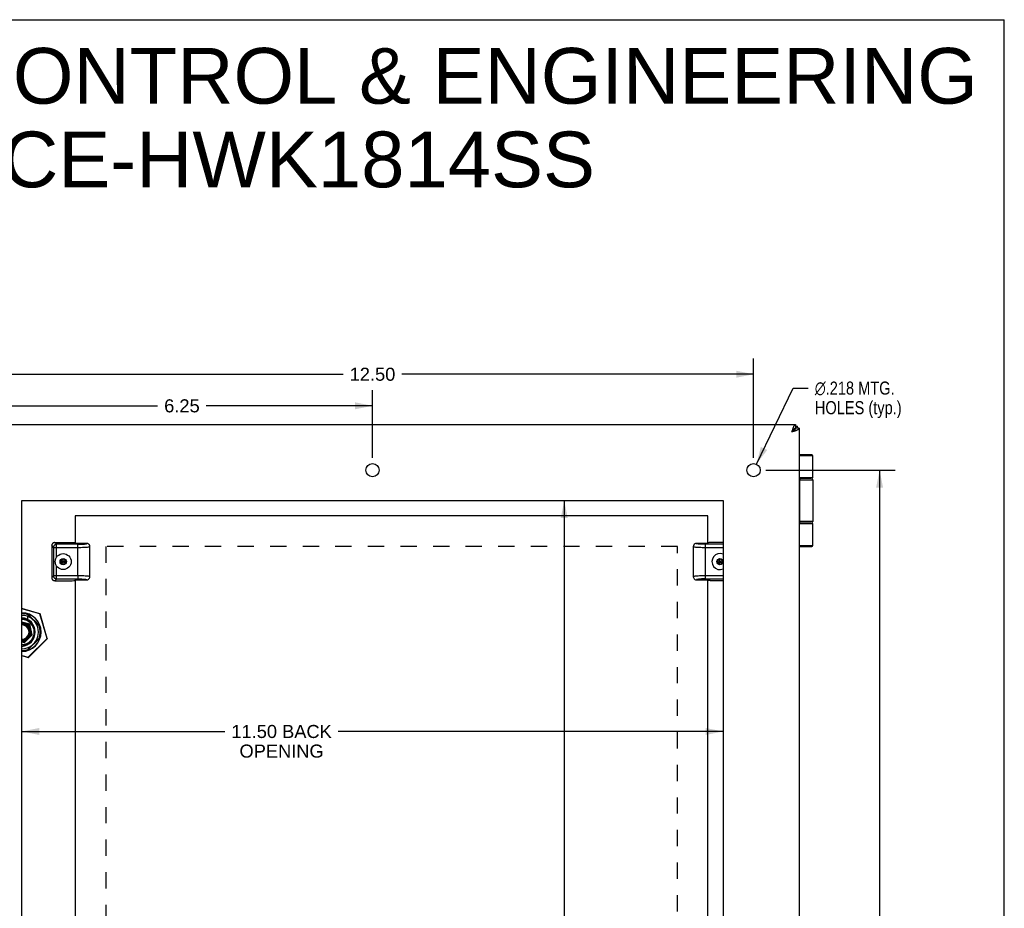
# Model space of a CAD drawing. Header units: inches. Extents: x 0 to 48.6, y 0 to 31.4.
# Tile 15 of 15: x 32.4 to 48.6, y 16.9 to 31.4. Entities that reach past the tile are written whole.
import ezdxf

# ---------------------------------------------------------------- set-up
doc = ezdxf.new("R2010")
doc.units = ezdxf.units.IN
doc.header["$LTSCALE"] = 2.671429
doc.header["$MEASUREMENT"] = 0
doc.linetypes.add('HIDDEN', pattern=[0.2, 0.1, -0.1])
doc.layers.get('0').update_dxf_attribs({"linetype": 'CONTINUOUS'})
for name, color, linetype in [('02___PRT_ALL_AXES', 7, 'CONTINUOUS'), ('DEFAULT_2', 8, 'HIDDEN'), ('DIMENSIONS', 7, 'CONTINUOUS')]:
    doc.layers.add(name, color=color, linetype=linetype)
doc.styles.get("Standard").update_dxf_attribs({"font": 'arial.ttf'})
doc.styles.add('TEXTSTYLE_1', font='gdt', dxfattribs={"width": 0.8})
doc.dimstyles.new('DIMSTYLE_1', dxfattribs={"dimtxt": 0.214286, "dimasz": 0.285714, "dimexe": 0.09, "dimexo": 0.07, "dimgap": 0.0375, "dimtad": 0, "dimtih": 1, "dimtoh": 1, "dimzin": 4, "dimdsep": 46, "dimtxsty": 'Standard', "dimblk": '_FILLED', "dimblk1": '_FILLED', "dimblk2": '_FILLED', "dimcen": 0.09, "dimazin": 1, "dimtfac": 1, "dimtofl": 0, "dimtmove": 0, "dimatfit": 3, "dimldrblk": '_FILLED', "dimfxl": 1, "dimtolj": 1, "dimtzin": 4, "dimarcsym": 0})
doc.dimstyles.new('DIMSTYLE_2', dxfattribs={"dimtxt": 0.214286, "dimasz": 0.285714, "dimexe": 0.09, "dimexo": 0.07, "dimgap": 0.09, "dimtad": 0, "dimtih": 1, "dimtoh": 1, "dimdec": 3, "dimzin": 4, "dimdsep": 46, "dimtxsty": 'Standard', "dimblk": '_FILLED', "dimblk1": '_FILLED', "dimblk2": '_FILLED', "dimcen": 0.09, "dimadec": 3, "dimazin": 1, "dimtfac": 1, "dimtofl": 0, "dimtmove": 0, "dimatfit": 1, "dimldrblk": '_FILLED', "dimfxl": 1, "dimtolj": 1, "dimtzin": 4, "dimarcsym": 0})

# ---------------------------------------------------------------- blocks, each defined once
blk = doc.blocks.new('_FILLED')
at = {"color": 0, "linetype": 'ByBlock'}
blk.add_solid([(0, 0), (-1, 0.2), (-1, -0.2)], dxfattribs=at)
blk = doc.blocks.new('*D1')
at = {"layer": 'DIMENSIONS', "color": 2, "linetype": 'Continuous'}
for p, q in [((31.96, 24.241), (31.96, 25.871)), ((44.46, 24.241), (44.46, 25.871)), ((31.96, 25.614), (37.728, 25.614)), ((44.46, 25.614), (38.691, 25.614))]:
    blk.add_line(p, q, dxfattribs=at)
at = {"layer": 'DIMENSIONS', "color": 2, "linetype": 'Continuous', "xscale": 0.2857142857, "yscale": 0.2857142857, "zscale": 0.2857142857, "rotation": 180}
blk.add_blockref('_FILLED', (31.96, 25.614), dxfattribs=at)
at = {"layer": 'DIMENSIONS', "color": 2, "linetype": 'Continuous', "xscale": 0.2857142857, "yscale": 0.2857142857, "zscale": 0.2857142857}
blk.add_blockref('_FILLED', (44.46, 25.614), dxfattribs=at)
at = {"layer": 'DIMENSIONS', "color": 2, "linetype": 'Continuous', "insert": (38.21, 25.721), "char_height": 0.2143, "width": 0.74881, "attachment_point": 2, "line_spacing_factor": 0.9}
blk.add_mtext('12.50', dxfattribs=at)
blk = doc.blocks.new('*D2')
at = {"layer": 'DIMENSIONS', "color": 2, "linetype": 'Continuous'}
for p, q in [((44.507, 24.139), (45.107, 25.387)), ((45.107, 25.387), (45.357, 25.387))]:
    blk.add_line(p, q, dxfattribs=at)
at = {"layer": 'DIMENSIONS', "color": 2, "linetype": 'Continuous', "xscale": 0.2857142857, "yscale": 0.2857142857, "zscale": 0.2857142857, "rotation": 244.3288928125}
blk.add_blockref('_FILLED', (44.507, 24.139), dxfattribs=at)
at = {"layer": 'DIMENSIONS', "color": 2, "linetype": 'Continuous', "insert": (45.464, 25.494), "char_height": 0.21429, "width": 1.77722, "attachment_point": 1, "line_spacing_factor": 0.9, "style": 'TEXTSTYLE_1'}
blk.add_mtext('{\\fgdt;n}\\fArial;.218 MTG.\\PHOLES (typ.)', dxfattribs=at)
blk = doc.blocks.new('*D3')
at = {"layer": 'DIMENSIONS', "color": 2, "linetype": 'Continuous'}
for p, q in [((44.66, 24.041), (46.783, 24.041)), ((46.526, 24.041), (46.526, 16.005)), ((46.526, 7.541), (46.526, 15.576)), ((44.769, 7.541), (46.783, 7.541))]:
    blk.add_line(p, q, dxfattribs=at)
at = {"layer": 'DIMENSIONS', "color": 2, "linetype": 'Continuous', "xscale": 0.2857142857, "yscale": 0.2857142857, "zscale": 0.2857142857}
for p, rotation in [((46.526, 24.041), 90), ((46.526, 7.541), 270)]:
    blk.add_blockref('_FILLED', p, dxfattribs=dict(at, rotation=rotation))
at = {"layer": 'DIMENSIONS', "color": 2, "linetype": 'Continuous', "insert": (46.526, 15.898), "char_height": 0.2143, "width": 0.74881, "attachment_point": 2, "line_spacing_factor": 0.9}
blk.add_mtext('16.50', dxfattribs=at)
blk = doc.blocks.new('*D5')
at = {"layer": 'DIMENSIONS', "color": 2, "linetype": 'Continuous'}
for p, q in [((31.21, 24.931), (31.21, 25.871)), ((31.96, 24.241), (31.96, 25.871)), ((31.21, 25.614), (30.526, 25.614)), ((31.96, 25.614), (32.531, 25.614))]:
    blk.add_line(p, q, dxfattribs=at)
at = {"layer": 'DIMENSIONS', "color": 2, "linetype": 'Continuous', "xscale": 0.2857142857, "yscale": 0.2857142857, "zscale": 0.2857142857}
blk.add_blockref('_FILLED', (31.21, 25.614), dxfattribs=at)
at = {"layer": 'DIMENSIONS', "color": 2, "linetype": 'Continuous', "xscale": 0.2857142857, "yscale": 0.2857142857, "zscale": 0.2857142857, "rotation": 180}
blk.add_blockref('_FILLED', (31.96, 25.614), dxfattribs=at)
at = {"layer": 'DIMENSIONS', "color": 2, "linetype": 'Continuous', "insert": (30.419, 25.721), "char_height": 0.2143, "width": 0.48194, "attachment_point": 3, "line_spacing_factor": 0.9}
blk.add_mtext('.75\\Ptyp.', dxfattribs=at)
blk = doc.blocks.new('*D10')
at = {"layer": 'DIMENSIONS', "color": 2, "linetype": 'Continuous'}
for p, q in [((31.96, 24.241), (31.96, 25.353)), ((38.21, 24.241), (38.21, 25.353)), ((31.96, 25.096), (34.686, 25.096)), ((38.21, 25.096), (35.483, 25.096))]:
    blk.add_line(p, q, dxfattribs=at)
at = {"layer": 'DIMENSIONS', "color": 2, "linetype": 'Continuous', "xscale": 0.2857142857, "yscale": 0.2857142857, "zscale": 0.2857142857, "rotation": 180}
blk.add_blockref('_FILLED', (31.96, 25.096), dxfattribs=at)
at = {"layer": 'DIMENSIONS', "color": 2, "linetype": 'Continuous', "xscale": 0.2857142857, "yscale": 0.2857142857, "zscale": 0.2857142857}
blk.add_blockref('_FILLED', (38.21, 25.096), dxfattribs=at)
at = {"layer": 'DIMENSIONS', "color": 2, "linetype": 'Continuous', "insert": (35.085, 25.203), "char_height": 0.2143, "width": 0.58232, "attachment_point": 2, "line_spacing_factor": 0.9}
blk.add_mtext('6.25', dxfattribs=at)
blk = doc.blocks.new('*D12')
at = {"layer": 'DIMENSIONS', "color": 2, "linetype": 'Continuous'}
for p, q in [((31.21, 19.755), (30.635, 19.755)), ((32.46, 19.755), (33.031, 19.755))]:
    blk.add_line(p, q, dxfattribs=at)
at = {"layer": 'DIMENSIONS', "color": 2, "linetype": 'Continuous', "xscale": 0.2857142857, "yscale": 0.2857142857, "zscale": 0.2857142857}
blk.add_blockref('_FILLED', (31.21, 19.755), dxfattribs=at)
at = {"layer": 'DIMENSIONS', "color": 2, "linetype": 'Continuous', "xscale": 0.2857142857, "yscale": 0.2857142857, "zscale": 0.2857142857, "rotation": 180}
blk.add_blockref('_FILLED', (32.46, 19.755), dxfattribs=at)
at = {"layer": 'DIMENSIONS', "color": 2, "linetype": 'Continuous', "insert": (30.527, 19.862), "char_height": 0.2143, "width": 0.58232, "attachment_point": 3, "line_spacing_factor": 0.9}
blk.add_mtext('1.25\\Ptyp.', dxfattribs=at)
blk = doc.blocks.new('*D13')
at = {"layer": 'DIMENSIONS', "color": 2, "linetype": 'Continuous'}
for p, q in [((32.46, 19.755), (35.789, 19.755)), ((43.96, 19.755), (37.649, 19.755))]:
    blk.add_line(p, q, dxfattribs=at)
at = {"layer": 'DIMENSIONS', "color": 2, "linetype": 'Continuous', "xscale": 0.2857142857, "yscale": 0.2857142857, "zscale": 0.2857142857, "rotation": 180}
blk.add_blockref('_FILLED', (32.46, 19.755), dxfattribs=at)
at = {"layer": 'DIMENSIONS', "color": 2, "linetype": 'Continuous', "xscale": 0.2857142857, "yscale": 0.2857142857, "zscale": 0.2857142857}
blk.add_blockref('_FILLED', (43.96, 19.755), dxfattribs=at)
at = {"layer": 'DIMENSIONS', "color": 2, "linetype": 'Continuous', "insert": (36.719, 19.862), "char_height": 0.2143, "width": 1.64498, "attachment_point": 2, "line_spacing_factor": 0.9}
blk.add_mtext('11.50 BACK\\POPENING', dxfattribs=at)
blk = doc.blocks.new('*D14')
at = {"layer": 'DIMENSIONS', "color": 2, "linetype": 'Continuous'}
for p, q in [((41.354, 23.541), (41.354, 16.005)), ((41.354, 8.041), (41.354, 14.933))]:
    blk.add_line(p, q, dxfattribs=at)
at = {"layer": 'DIMENSIONS', "color": 2, "linetype": 'Continuous', "xscale": 0.2857142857, "yscale": 0.2857142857, "zscale": 0.2857142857}
for p, rotation in [((41.354, 23.541), 90), ((41.354, 8.041), 270)]:
    blk.add_blockref('_FILLED', p, dxfattribs=dict(at, rotation=rotation))
at = {"layer": 'DIMENSIONS', "color": 2, "linetype": 'Continuous', "insert": (41.354, 15.898), "char_height": 0.2143, "width": 1.37812, "attachment_point": 2, "line_spacing_factor": 0.9}
blk.add_mtext('15.50\\PBACK\\POPENING', dxfattribs=at)

msp = doc.modelspace()

# ---------------------------------------------------------------- linework, layer by layer
at = {"color": 7, "linetype": 'Continuous'}
for p, q in [((0, 31.4286), (48.5714, 31.4286)), ((48.5714, 0), (48.5714, 31.4286)), ((45.1282, 24.7091), (45.0896, 24.6706)), ((45.1163, 24.7091), (45.1282, 24.7091)), ((45.1282, 24.7091), (45.1282, 24.6973)), ((45.1496, 24.7906), (45.1496, 24.7306)), ((45.2096, 24.7306), (45.1496, 24.7306)), ((45.1802, 24.7306), (45.1802, 24.7606)), ((45.417, 24.2906), (45.2096, 24.2906)), ((45.43, 24.2776), (45.2096, 24.2776)), ((45.43, 23.9156), (45.2096, 23.9156)), ((45.2096, 23.9106), (45.4, 23.9106)), ((45.226, 23.9106), (45.2256, 23.9106)), ((45.2096, 23.8806), (45.43, 23.8806)), ((45.2147, 23.2006), (45.2147, 23.8806)), ((45.2151, 23.8806), (45.2151, 23.2006)), ((45.43, 23.2006), (45.2096, 23.2006)), ((45.4, 23.1706), (45.2096, 23.1706)), ((45.2096, 23.1656), (45.43, 23.1656)), ((45.226, 23.1706), (45.2256, 23.1706)), ((32.9502, 22.8033), (32.9502, 22.2779)), ((32.979, 22.7745), (32.9502, 22.8033)), ((32.979, 22.7745), (32.979, 22.3067)), ((32.979, 22.7745), (33.3752, 22.7745)), ((33, 22.8531), (33.0288, 22.8243)), ((33, 22.8531), (33.2831, 22.8531)), ((33.0288, 22.6134), (33.0288, 22.8243)), ((33.3752, 22.8243), (33.0288, 22.8243)), ((33.3352, 22.8431), (33.3289, 22.8494)), ((33.524, 22.8391), (33.3392, 22.8391)), ((33.3752, 22.3067), (33.3752, 22.8243)), ((33.5752, 22.2936), (33.5752, 22.7876)), ((33.5752, 22.7875), (33.5752, 22.7876)), ((43.4702, 22.7876), (43.4702, 22.2936)), ((43.4702, 22.7876), (43.4702, 22.7876)), ((43.5204, 22.838), (43.5204, 22.838)), ((43.7062, 22.8391), (43.5215, 22.8391)), ((43.5607, 22.8284), (43.5587, 22.8286)), ((43.5629, 22.8282), (43.5607, 22.8284)), ((43.5652, 22.828), (43.5629, 22.8282)), ((43.5675, 22.8278), (43.5652, 22.828)), ((43.5698, 22.8276), (43.5675, 22.8278)), ((43.5722, 22.8275), (43.5698, 22.8276)), ((43.5747, 22.8273), (43.5722, 22.8275)), ((43.5771, 22.8271), (43.5747, 22.8273)), ((43.5809, 22.8268), (43.5771, 22.8271)), ((43.5838, 22.8267), (43.5809, 22.8268)), ((43.5865, 22.8265), (43.5838, 22.8267)), ((43.5898, 22.8263), (43.5865, 22.8265)), ((43.5935, 22.8261), (43.5898, 22.8263)), ((43.5981, 22.8259), (43.5935, 22.8261)), ((43.5983, 22.8259), (43.5982, 22.8259)), ((43.5983, 22.8259), (43.5983, 22.8259)), ((43.6117, 22.8253), (43.6084, 22.8254)), ((43.615, 22.8252), (43.6117, 22.8253)), ((43.6191, 22.825), (43.615, 22.8252)), ((43.6223, 22.825), (43.6191, 22.825)), ((43.6258, 22.8249), (43.6223, 22.825)), ((43.6297, 22.8248), (43.6258, 22.8249)), ((43.6339, 22.8247), (43.6297, 22.8248)), ((43.6386, 22.8246), (43.6339, 22.8247)), ((43.6422, 22.8245), (43.6386, 22.8246)), ((43.6457, 22.8244), (43.6422, 22.8245)), ((43.6492, 22.8244), (43.6457, 22.8244)), ((43.6525, 22.8244), (43.6492, 22.8244)), ((43.6573, 22.8243), (43.6525, 22.8244)), ((43.6619, 22.8243), (43.6573, 22.8243)), ((43.6662, 22.8243), (43.6619, 22.8243)), ((43.9596, 22.8243), (43.6662, 22.8243)), ((43.6702, 22.8082), (43.6702, 22.8243)), ((43.6702, 22.7745), (43.6702, 22.8082)), ((43.6702, 22.2569), (43.6702, 22.7745)), ((43.6702, 22.7745), (43.9596, 22.7745)), ((43.7165, 22.8494), (43.7102, 22.8431)), ((43.9596, 22.8531), (43.7624, 22.8531)), ((45.2096, 22.8036), (45.43, 22.8036)), ((45.2096, 22.7906), (45.417, 22.7906)), ((33.0288, 22.2569), (33.0288, 22.4677)), ((33.1377, 22.589), (33.0958, 22.5648)), ((33.0958, 22.5164), (33.1796, 22.5648)), ((33.0958, 22.5648), (33.0958, 22.5164)), ((33.0958, 22.5648), (33.1796, 22.5164)), ((33.0958, 22.5164), (33.1377, 22.4922)), ((33.1377, 22.5862), (33.0982, 22.5634)), ((33.0982, 22.5634), (33.0982, 22.5177)), ((33.0982, 22.5177), (33.1377, 22.4949)), ((33.1377, 22.4922), (33.1377, 22.589)), ((33.1796, 22.5648), (33.1377, 22.589)), ((33.1773, 22.5634), (33.1377, 22.5862)), ((33.1377, 22.4949), (33.1773, 22.5177)), ((33.1377, 22.4922), (33.1796, 22.5164)), ((33.1773, 22.5177), (33.1773, 22.5634)), ((33.1796, 22.5164), (33.1796, 22.5648)), ((43.9077, 22.589), (43.8658, 22.5648)), ((43.8658, 22.5164), (43.9496, 22.5648)), ((43.8658, 22.5648), (43.8658, 22.5164)), ((43.8658, 22.5648), (43.9496, 22.5164)), ((43.8658, 22.5164), (43.9077, 22.4922)), ((43.9077, 22.5862), (43.8682, 22.5634)), ((43.8682, 22.5634), (43.8682, 22.5177)), ((43.8682, 22.5177), (43.9077, 22.4949)), ((43.9077, 22.4922), (43.9077, 22.589)), ((43.9496, 22.5648), (43.9077, 22.589)), ((43.9473, 22.5634), (43.9077, 22.5862)), ((43.9077, 22.4949), (43.9473, 22.5177)), ((43.9077, 22.4922), (43.9496, 22.5164)), ((43.9473, 22.5177), (43.9473, 22.5634)), ((43.9496, 22.5164), (43.9496, 22.5648)), ((32.9502, 22.2779), (32.979, 22.3067)), ((33.3752, 22.3067), (32.979, 22.3067)), ((33.3752, 22.3067), (33.3752, 22.2729)), ((33.5752, 22.2936), (33.5752, 22.2936)), ((43.4702, 22.2937), (43.4702, 22.2936)), ((43.9596, 22.3067), (43.6702, 22.3067)), ((33.0288, 22.2569), (33, 22.2281)), ((33, 22.2281), (33.2831, 22.2281)), ((33.0288, 22.2569), (33.3793, 22.2569)), ((33.3289, 22.2318), (33.3352, 22.2381)), ((33.3392, 22.2421), (33.524, 22.2421)), ((33.3752, 22.2729), (33.3752, 22.2569)), ((33.3793, 22.2569), (33.3836, 22.2569)), ((33.3836, 22.2569), (33.3881, 22.2568)), ((33.3881, 22.2568), (33.3929, 22.2568)), ((33.3929, 22.2568), (33.3963, 22.2568)), ((33.3963, 22.2568), (33.3997, 22.2567)), ((33.3997, 22.2567), (33.4032, 22.2567)), ((33.4032, 22.2567), (33.4069, 22.2566)), ((33.4069, 22.2566), (33.4115, 22.2565)), ((33.4115, 22.2565), (33.4157, 22.2564)), ((33.4157, 22.2564), (33.4196, 22.2563)), ((33.4196, 22.2563), (33.4232, 22.2562)), ((33.4232, 22.2562), (33.4263, 22.2561)), ((33.4263, 22.2561), (33.4304, 22.256)), ((33.4304, 22.256), (33.4338, 22.2559)), ((33.4338, 22.2559), (33.4371, 22.2557)), ((33.446, 22.2553), (33.4473, 22.2553)), ((33.4473, 22.2553), (33.452, 22.255)), ((33.4473, 22.2553), (33.4473, 22.2553)), ((33.452, 22.255), (33.4556, 22.2549)), ((33.4556, 22.2549), (33.4589, 22.2547)), ((33.4589, 22.2547), (33.4617, 22.2545)), ((33.4617, 22.2545), (33.4645, 22.2543)), ((33.4645, 22.2543), (33.4683, 22.2541)), ((33.4683, 22.2541), (33.4708, 22.2539)), ((33.4708, 22.2539), (33.4732, 22.2537)), ((33.4732, 22.2537), (33.4756, 22.2535)), ((33.4756, 22.2535), (33.4779, 22.2533)), ((33.4779, 22.2533), (33.4802, 22.2531)), ((33.4802, 22.2531), (33.4825, 22.2529)), ((33.4825, 22.2529), (33.4847, 22.2527)), ((33.4847, 22.2527), (33.4868, 22.2525)), ((33.5251, 22.2432), (33.5251, 22.2432)), ((43.5215, 22.2421), (43.7062, 22.2421)), ((43.6702, 22.2569), (43.9596, 22.2569)), ((43.7102, 22.2381), (43.7165, 22.2318)), ((43.9596, 22.2281), (43.7624, 22.2281)), ((32.7565, 21.6858), (32.4596, 21.7712)), ((32.7558, 21.6832), (32.4596, 21.7684)), ((32.7579, 21.4818), (32.5544, 21.6853)), ((32.5587, 21.6701), (32.7427, 21.4862)), ((32.5587, 21.591), (32.5587, 21.6405)), ((32.7558, 21.6832), (32.7565, 21.6858)), ((32.7558, 21.6832), (32.7584, 21.6839)), ((32.8721, 21.2787), (32.7558, 21.6832)), ((32.8747, 21.2795), (32.7584, 21.6839)), ((32.5894, 21.5168), (32.4596, 21.5466)), ((32.5811, 21.5085), (32.4596, 21.5363)), ((32.6187, 21.3445), (32.5811, 21.5085)), ((32.5831, 21.5105), (32.5891, 21.5165)), ((32.6296, 21.3414), (32.5894, 21.5168)), ((32.5024, 21.2141), (32.6296, 21.3414)), ((32.5782, 21.3041), (32.6187, 21.3445)), ((32.6187, 21.3445), (32.6296, 21.3414)), ((32.6782, 21.3858), (32.6782, 21.3854)), ((32.4596, 21.2342), (32.4992, 21.2251)), ((32.4596, 21.2239), (32.5024, 21.2141)), ((32.4992, 21.2251), (32.5397, 21.2656)), ((32.4992, 21.2251), (32.5024, 21.2141)), ((32.5397, 21.2656), (32.5374, 21.2689)), ((32.5544, 21.0858), (32.7579, 21.2893)), ((32.7427, 21.285), (32.5587, 21.1011)), ((32.565, 20.9716), (32.8721, 21.2787)), ((32.567, 20.9697), (32.874, 21.2768)), ((32.5782, 21.3041), (32.5749, 21.3063)), ((32.8721, 21.2787), (32.8747, 21.2795)), ((32.8721, 21.2787), (32.874, 21.2768)), ((32.4596, 21.002), (32.565, 20.9716)), ((32.4596, 20.9991), (32.5643, 20.969)), ((32.565, 20.9716), (32.5643, 20.969)), ((32.565, 20.9716), (32.567, 20.9697))]:
    msp.add_line(p, q, dxfattribs=at)
at = {"color": 3, "linetype": 'Continuous'}
for p, q in [((31.2696, 24.7906), (45.1496, 24.7906)), ((45.1496, 24.7606), (45.1802, 24.7606)), ((45.2096, 24.7306), (45.2096, 6.8506)), ((33.3352, 23.2906), (33.3352, 22.8391)), ((43.7102, 23.2906), (33.3352, 23.2906)), ((43.7102, 22.8391), (43.7102, 23.2906)), ((33.3352, 22.2421), (33.3352, 16.0891)), ((43.7102, 16.0891), (43.7102, 22.2421))]:
    msp.add_line(p, q, dxfattribs=at)
for points in [[(45.0896, 24.6706), (45.0919, 24.6778), (45.0942, 24.685), (45.0965, 24.6922), (45.0989, 24.6993), (45.1012, 24.7063), (45.1035, 24.7131), (45.1058, 24.7198), (45.1081, 24.7264), (45.1104, 24.7327), (45.1127, 24.7387), (45.115, 24.7446), (45.1173, 24.7502), (45.1196, 24.7554), (45.1219, 24.7604), (45.1242, 24.765), (45.1265, 24.7693), (45.1289, 24.7733), (45.1312, 24.7768), (45.1335, 24.78), (45.1358, 24.7828), (45.1381, 24.7851), (45.1404, 24.7871), (45.1427, 24.7886), (45.145, 24.7897), (45.1473, 24.7904), (45.1496, 24.7906)], [(45.0896, 24.6706), (45.0969, 24.6729), (45.1041, 24.6752), (45.1113, 24.6775), (45.1183, 24.6798), (45.1253, 24.6821), (45.1322, 24.6844), (45.1389, 24.6867), (45.1454, 24.689), (45.1517, 24.6913), (45.1578, 24.6937), (45.1636, 24.696), (45.1692, 24.6983), (45.1745, 24.7006), (45.1794, 24.7029), (45.1841, 24.7052), (45.1884, 24.7075), (45.1923, 24.7098), (45.1959, 24.7121), (45.199, 24.7144), (45.2018, 24.7167), (45.2042, 24.719), (45.2061, 24.7213), (45.2077, 24.7237), (45.2087, 24.726), (45.2094, 24.7283), (45.2096, 24.7306)]]:
    msp.add_lwpolyline(points, dxfattribs=at)
at = {"color": 7, "linetype": 'Continuous'}
for points in [[(45.0896, 24.6706), (45.0943, 24.6736), (45.099, 24.6766), (45.1036, 24.6796), (45.1082, 24.6826), (45.1126, 24.6856), (45.1169, 24.6886), (45.121, 24.6916), (45.1249, 24.6946), (45.1286, 24.6976), (45.132, 24.7006), (45.1353, 24.7036), (45.1382, 24.7066), (45.1408, 24.7096), (45.1431, 24.7126), (45.145, 24.7156), (45.1467, 24.7186), (45.148, 24.7216), (45.1489, 24.7246), (45.1494, 24.7276), (45.1496, 24.7306)], [(45.0896, 24.6706), (45.0926, 24.6753), (45.0956, 24.6799), (45.0986, 24.6846), (45.1016, 24.6891), (45.1046, 24.6936), (45.1076, 24.6978), (45.1106, 24.7019), (45.1136, 24.7058), (45.1166, 24.7095), (45.1196, 24.713), (45.1226, 24.7162), (45.1256, 24.7191), (45.1286, 24.7217), (45.1316, 24.724), (45.1346, 24.726), (45.1376, 24.7276), (45.1406, 24.7289), (45.1436, 24.7298), (45.1466, 24.7304), (45.1496, 24.7306)], [(45.1496, 24.7306), (45.1495, 24.7288), (45.149, 24.727), (45.1482, 24.7252), (45.1471, 24.7234), (45.1457, 24.7216), (45.144, 24.7199), (45.142, 24.7181), (45.1397, 24.7163), (45.1372, 24.7145), (45.1344, 24.7127), (45.1314, 24.7109), (45.1282, 24.7091)], [(45.1496, 24.7306), (45.1478, 24.7304), (45.146, 24.7299), (45.1443, 24.7292), (45.1425, 24.7281), (45.1407, 24.7267), (45.1389, 24.725), (45.1371, 24.723), (45.1353, 24.7207), (45.1335, 24.7182), (45.1318, 24.7154), (45.13, 24.7124), (45.1282, 24.7091)], [(45.2256, 23.9106), (45.2252, 23.9106), (45.2248, 23.9105), (45.2244, 23.9104), (45.224, 23.9102), (45.2236, 23.9101), (45.2232, 23.9098), (45.2228, 23.9096), (45.2224, 23.9092), (45.222, 23.9089), (45.2216, 23.9085), (45.2212, 23.9081), (45.2209, 23.9076), (45.2205, 23.9071), (45.2202, 23.9066), (45.2198, 23.906), (45.2195, 23.9054), (45.2191, 23.9047), (45.2188, 23.904), (45.2185, 23.9033), (45.2182, 23.9026), (45.2179, 23.9018), (45.2176, 23.901), (45.2173, 23.9001), (45.2171, 23.8993), (45.2168, 23.8984), (45.2166, 23.8975), (45.2164, 23.8965), (45.2162, 23.8956), (45.216, 23.8946), (45.2158, 23.8936), (45.2156, 23.8926), (45.2154, 23.8915), (45.2153, 23.8905), (45.2152, 23.8894), (45.2151, 23.8883), (45.215, 23.8873), (45.2149, 23.8862), (45.2148, 23.8851), (45.2148, 23.8839), (45.2147, 23.8828), (45.2147, 23.8817), (45.2147, 23.8806)], [(45.2256, 23.9106), (45.2252, 23.9105), (45.2248, 23.9104), (45.2244, 23.9102), (45.224, 23.9101), (45.2236, 23.9098), (45.2232, 23.9096), (45.2228, 23.9092), (45.2224, 23.9089), (45.222, 23.9085), (45.2216, 23.9081), (45.2213, 23.9076), (45.2209, 23.9071), (45.2205, 23.9066), (45.2202, 23.906), (45.2199, 23.9054), (45.2195, 23.9047), (45.2192, 23.904), (45.2189, 23.9033), (45.2186, 23.9026), (45.2183, 23.9018), (45.218, 23.901), (45.2177, 23.9001), (45.2175, 23.8993), (45.2172, 23.8984), (45.217, 23.8975), (45.2168, 23.8965), (45.2165, 23.8956), (45.2163, 23.8946), (45.2162, 23.8936), (45.216, 23.8926), (45.2158, 23.8915), (45.2157, 23.8905), (45.2156, 23.8894), (45.2154, 23.8883), (45.2153, 23.8873), (45.2153, 23.8862), (45.2152, 23.8851), (45.2151, 23.8839), (45.2151, 23.8828), (45.2151, 23.8817), (45.2151, 23.8806)], [(45.3601, 23.9156), (45.3595, 23.9156), (45.3589, 23.9156), (45.3584, 23.9155), (45.3578, 23.9155), (45.3573, 23.9155), (45.3567, 23.9154), (45.3562, 23.9154), (45.3557, 23.9153), (45.3553, 23.9153), (45.3548, 23.9152), (45.3544, 23.9151), (45.354, 23.9151), (45.3536, 23.915), (45.3533, 23.9149), (45.3529, 23.9148), (45.3526, 23.9148), (45.3523, 23.9147), (45.3519, 23.9146), (45.3517, 23.9145), (45.3514, 23.9144), (45.3511, 23.9143), (45.3508, 23.9142), (45.3506, 23.9141), (45.3505, 23.914)], [(45.2256, 23.1706), (45.2252, 23.1706), (45.2248, 23.1707), (45.2244, 23.1708), (45.224, 23.1709), (45.2236, 23.1711), (45.2232, 23.1713), (45.2228, 23.1716), (45.2224, 23.1719), (45.222, 23.1723), (45.2216, 23.1727), (45.2212, 23.1731), (45.2209, 23.1735), (45.2205, 23.1741), (45.2202, 23.1746), (45.2198, 23.1752), (45.2195, 23.1758), (45.2191, 23.1764), (45.2188, 23.1771), (45.2185, 23.1778), (45.2182, 23.1786), (45.2179, 23.1794), (45.2176, 23.1802), (45.2173, 23.181), (45.2171, 23.1819), (45.2168, 23.1828), (45.2166, 23.1837), (45.2164, 23.1846), (45.2162, 23.1856), (45.216, 23.1866), (45.2158, 23.1876), (45.2156, 23.1886), (45.2154, 23.1896), (45.2153, 23.1907), (45.2152, 23.1917), (45.2151, 23.1928), (45.215, 23.1939), (45.2149, 23.195), (45.2148, 23.1961), (45.2148, 23.1972), (45.2147, 23.1983), (45.2147, 23.1995), (45.2147, 23.2006)], [(45.2256, 23.1706), (45.2252, 23.1707), (45.2248, 23.1708), (45.2244, 23.1709), (45.224, 23.1711), (45.2236, 23.1713), (45.2232, 23.1716), (45.2228, 23.1719), (45.2224, 23.1723), (45.222, 23.1727), (45.2216, 23.1731), (45.2213, 23.1735), (45.2209, 23.1741), (45.2205, 23.1746), (45.2202, 23.1752), (45.2199, 23.1758), (45.2195, 23.1764), (45.2192, 23.1771), (45.2189, 23.1778), (45.2186, 23.1786), (45.2183, 23.1794), (45.218, 23.1802), (45.2177, 23.181), (45.2175, 23.1819), (45.2172, 23.1828), (45.217, 23.1837), (45.2168, 23.1846), (45.2165, 23.1856), (45.2163, 23.1866), (45.2162, 23.1876), (45.216, 23.1886), (45.2158, 23.1896), (45.2157, 23.1907), (45.2156, 23.1917), (45.2154, 23.1928), (45.2153, 23.1939), (45.2153, 23.195), (45.2152, 23.1961), (45.2151, 23.1972), (45.2151, 23.1983), (45.2151, 23.1995), (45.2151, 23.2006)], [(45.3505, 23.1671), (45.3506, 23.1671), (45.3508, 23.167), (45.3511, 23.1669), (45.3514, 23.1668), (45.3517, 23.1667), (45.3519, 23.1666), (45.3523, 23.1665), (45.3526, 23.1664), (45.3529, 23.1663), (45.3533, 23.1662), (45.3536, 23.1662), (45.354, 23.1661), (45.3544, 23.166), (45.3548, 23.1659), (45.3553, 23.1659), (45.3557, 23.1658), (45.3562, 23.1658), (45.3567, 23.1657), (45.3573, 23.1657), (45.3578, 23.1657), (45.3584, 23.1656), (45.3589, 23.1656), (45.3595, 23.1656), (45.3601, 23.1656)], [(32.9648, 22.8385), (32.9605, 22.8336), (32.9569, 22.8282), (32.954, 22.8224), (32.9519, 22.8162), (32.9507, 22.8098), (32.9502, 22.8033)], [(33, 22.8531), (32.9934, 22.8526), (32.9871, 22.8514), (32.9809, 22.8493), (32.9751, 22.8464), (32.9697, 22.8428), (32.9648, 22.8385)], [(32.9938, 22.8095), (32.9895, 22.8047), (32.9858, 22.7993), (32.9829, 22.7934), (32.9808, 22.7873), (32.9795, 22.7809), (32.979, 22.7745)], [(33.0288, 22.8243), (33.0224, 22.8238), (33.016, 22.8225), (33.0099, 22.8204), (33.004, 22.8175), (32.9986, 22.8138), (32.9938, 22.8095)], [(33.2831, 22.8531), (33.2888, 22.853), (33.2943, 22.853), (33.2997, 22.8528), (33.3049, 22.8526), (33.3097, 22.8523), (33.3141, 22.852)], [(33.3141, 22.852), (33.3181, 22.8517), (33.3215, 22.8513), (33.3243, 22.8508), (33.3265, 22.8504), (33.328, 22.8499), (33.3289, 22.8494)], [(33.3752, 22.8243), (33.4079, 22.8246), (33.4375, 22.8255), (33.4647, 22.8269), (33.4878, 22.8287), (33.506, 22.831), (33.5185, 22.8335), (33.5244, 22.8362), (33.524, 22.8391)], [(33.3752, 22.7745), (33.4013, 22.7746), (33.427, 22.7749), (33.4518, 22.7755), (33.4753, 22.7762), (33.497, 22.7772), (33.5166, 22.7783)], [(33.5166, 22.7783), (33.5353, 22.7797), (33.5508, 22.7813), (33.5628, 22.783), (33.5709, 22.7849), (33.5748, 22.7867), (33.5752, 22.7875)], [(33.5562, 22.8275), (33.5538, 22.8293), (33.5469, 22.8335), (33.5395, 22.8366), (33.5319, 22.8384), (33.524, 22.8391)], [(33.5752, 22.7875), (33.5732, 22.8016), (33.5675, 22.8145), (33.5592, 22.8248), (33.5562, 22.8275)], [(43.4889, 22.8272), (43.486, 22.8246), (43.4778, 22.8143), (43.4722, 22.8016), (43.4702, 22.7876)], [(43.4702, 22.7876), (43.4706, 22.7868), (43.4742, 22.785), (43.482, 22.7831), (43.494, 22.7814), (43.5096, 22.7798), (43.5288, 22.7783)], [(43.5215, 22.8391), (43.5136, 22.8384), (43.506, 22.8366), (43.4986, 22.8335), (43.4917, 22.8294), (43.4889, 22.8272)], [(43.5206, 22.8365), (43.5205, 22.8365), (43.5205, 22.8366), (43.5204, 22.8367), (43.5204, 22.8367), (43.5204, 22.8368), (43.5203, 22.8369), (43.5203, 22.8369), (43.5203, 22.837), (43.5203, 22.8371), (43.5202, 22.8371), (43.5202, 22.8372), (43.5202, 22.8373), (43.5202, 22.8374), (43.5202, 22.8374), (43.5202, 22.8375), (43.5202, 22.8376), (43.5203, 22.8377), (43.5203, 22.8378), (43.5203, 22.8379), (43.5203, 22.8379), (43.5204, 22.838), (43.5204, 22.838), (43.5204, 22.838), (43.5204, 22.838)], [(43.5204, 22.838), (43.5204, 22.838), (43.5204, 22.838), (43.5204, 22.838), (43.5204, 22.838), (43.5205, 22.8382), (43.5207, 22.8384), (43.521, 22.8387), (43.5215, 22.8391)], [(43.5262, 22.8337), (43.5254, 22.834), (43.525, 22.8341), (43.5246, 22.8342), (43.5242, 22.8344), (43.5239, 22.8345), (43.5235, 22.8346), (43.5232, 22.8348), (43.5229, 22.8349), (43.5226, 22.8351), (43.5223, 22.8352), (43.5221, 22.8353), (43.5218, 22.8355), (43.5216, 22.8356), (43.5214, 22.8357), (43.5212, 22.8359), (43.521, 22.836), (43.5209, 22.8362), (43.5207, 22.8363), (43.5207, 22.8364), (43.5206, 22.8365)], [(43.5587, 22.8286), (43.5558, 22.8289), (43.5539, 22.8291), (43.5521, 22.8293), (43.5503, 22.8295), (43.5486, 22.8297), (43.5468, 22.8299), (43.5451, 22.8301), (43.5435, 22.8304), (43.5418, 22.8306), (43.5402, 22.8308), (43.5386, 22.8311), (43.5371, 22.8313), (43.5356, 22.8316), (43.5342, 22.8319), (43.5328, 22.8321), (43.5315, 22.8324), (43.5302, 22.8327), (43.529, 22.833), (43.5277, 22.8333), (43.5267, 22.8336), (43.5262, 22.8337)], [(43.5288, 22.7783), (43.5483, 22.7772), (43.5697, 22.7762), (43.5925, 22.7755), (43.6168, 22.775), (43.6429, 22.7746), (43.6702, 22.7745)], [(43.5982, 22.8259), (43.5981, 22.8259), (43.5981, 22.8259)], [(43.6084, 22.8254), (43.5999, 22.8258), (43.5983, 22.8259)], [(32.979, 22.3067), (32.9795, 22.3002), (32.9808, 22.2939), (32.9829, 22.2877), (32.9858, 22.2819), (32.9895, 22.2765), (32.9938, 22.2716)], [(33.5166, 22.3028), (33.4971, 22.304), (33.4757, 22.3049), (33.453, 22.3057), (33.4287, 22.3062), (33.4026, 22.3065), (33.3752, 22.3067)], [(33.5752, 22.2936), (33.5748, 22.2944), (33.5712, 22.2962), (33.5634, 22.298), (33.5515, 22.2998), (33.5358, 22.3014), (33.5166, 22.3028)], [(33.5565, 22.2539), (33.5594, 22.2565), (33.5676, 22.2668), (33.5732, 22.2796), (33.5752, 22.2936)], [(43.5288, 22.3029), (43.5102, 22.3014), (43.4947, 22.2999), (43.4826, 22.2981), (43.4745, 22.2963), (43.4706, 22.2945), (43.4702, 22.2937)], [(43.4702, 22.2937), (43.4723, 22.2795), (43.4779, 22.2667), (43.4862, 22.2564), (43.4893, 22.2537)], [(43.6702, 22.3067), (43.6441, 22.3066), (43.6184, 22.3063), (43.5936, 22.3057), (43.5701, 22.3049), (43.5484, 22.304), (43.5288, 22.3029)], [(32.9502, 22.2779), (32.9507, 22.2713), (32.9519, 22.265), (32.954, 22.2588), (32.9569, 22.2529), (32.9605, 22.2476), (32.9648, 22.2427)], [(32.9648, 22.2427), (32.9697, 22.2383), (32.9751, 22.2347), (32.9809, 22.2319), (32.9871, 22.2298), (32.9934, 22.2285), (33, 22.2281)], [(32.9938, 22.2716), (32.9986, 22.2673), (33.004, 22.2637), (33.0099, 22.2608), (33.016, 22.2587), (33.0224, 22.2574), (33.0288, 22.2569)], [(33.4371, 22.2557), (33.4455, 22.2554), (33.446, 22.2553)], [(33.4868, 22.2525), (33.4896, 22.2523), (33.4915, 22.2521), (33.4933, 22.2519), (33.4951, 22.2517), (33.4969, 22.2514), (33.4986, 22.2512), (33.5003, 22.251), (33.502, 22.2508), (33.5036, 22.2506), (33.5052, 22.2503), (33.5068, 22.2501), (33.5083, 22.2498), (33.5098, 22.2496), (33.5113, 22.2493), (33.5126, 22.249), (33.514, 22.2488), (33.5153, 22.2485), (33.5165, 22.2482), (33.5177, 22.2479), (33.5187, 22.2476), (33.5192, 22.2474)], [(33.5192, 22.2474), (33.52, 22.2472), (33.5204, 22.2471), (33.5208, 22.2469), (33.5212, 22.2468), (33.5216, 22.2466), (33.5219, 22.2465), (33.5222, 22.2464), (33.5225, 22.2462), (33.5228, 22.2461), (33.5231, 22.246), (33.5234, 22.2458), (33.5236, 22.2457), (33.5238, 22.2456), (33.524, 22.2454), (33.5242, 22.2453), (33.5244, 22.2451), (33.5246, 22.245), (33.5247, 22.2449), (33.5248, 22.2448), (33.5249, 22.2447)], [(33.524, 22.2421), (33.5319, 22.2427), (33.5395, 22.2446), (33.5469, 22.2476), (33.5537, 22.2518), (33.5565, 22.2539)], [(33.5251, 22.2432), (33.5251, 22.2432), (33.5251, 22.2432), (33.5251, 22.2432), (33.525, 22.2431), (33.525, 22.243), (33.5248, 22.2428), (33.5244, 22.2425), (33.524, 22.2421)], [(33.5249, 22.2447), (33.5249, 22.2446), (33.5249, 22.2446), (33.525, 22.2445), (33.525, 22.2444), (33.5251, 22.2444), (33.5251, 22.2443), (33.5251, 22.2442), (33.5251, 22.2442), (33.5252, 22.2441), (33.5252, 22.244), (33.5252, 22.2439), (33.5252, 22.2439), (33.5252, 22.2438), (33.5252, 22.2437), (33.5252, 22.2436), (33.5252, 22.2435), (33.5252, 22.2435), (33.5251, 22.2434), (33.5251, 22.2433), (33.5251, 22.2432), (33.5251, 22.2432), (33.5251, 22.2432), (33.5251, 22.2432), (33.5251, 22.2432)], [(43.4893, 22.2537), (43.4916, 22.2519), (43.4985, 22.2477), (43.5059, 22.2446), (43.5135, 22.2427), (43.5215, 22.2421)], [(43.6702, 22.2569), (43.6376, 22.2566), (43.6079, 22.2557), (43.5808, 22.2543), (43.5576, 22.2524), (43.5395, 22.2502), (43.5269, 22.2477), (43.5211, 22.245), (43.5215, 22.2421)], [(43.7313, 22.2291), (43.7273, 22.2295), (43.7239, 22.2299), (43.7211, 22.2303), (43.7189, 22.2308), (43.7174, 22.2313), (43.7165, 22.2318)], [(43.7624, 22.2281), (43.7567, 22.2281), (43.7511, 22.2282), (43.7457, 22.2284), (43.7405, 22.2286), (43.7358, 22.2288), (43.7313, 22.2291)], [(32.5811, 21.5085), (32.5821, 21.5095), (32.5831, 21.5105)], [(32.5891, 21.5165), (32.5893, 21.5167), (32.5894, 21.5168)], [(32.5782, 21.3041), (32.5771, 21.3021), (32.576, 21.3001), (32.5748, 21.298), (32.5734, 21.2959), (32.5719, 21.2937), (32.5703, 21.2914), (32.5685, 21.289), (32.5665, 21.2867), (32.5644, 21.2843), (32.5621, 21.2819), (32.5597, 21.2796), (32.5573, 21.2775), (32.5549, 21.2755), (32.5525, 21.2736), (32.5502, 21.2719), (32.5479, 21.2704), (32.5457, 21.269), (32.5437, 21.2677), (32.5416, 21.2666), (32.5397, 21.2656)]]:
    msp.add_lwpolyline(points, dxfattribs=at)
for centre, radius in [((33.1377, 22.5406), 0.131), ((33.1377, 22.5406), 0.0514), ((43.9077, 22.5406), 0.0514)]:
    msp.add_circle(centre, radius, dxfattribs=at)
for centre, radius, start, end in [((45.417, 24.2776), 0.013, 0, 90), ((45.4, 23.8806), 0.03, 0, 90), ((45.4, 23.2006), 0.03, 270, 360), ((45.417, 22.8036), 0.013, 270, 360), ((43.9077, 22.5406), 0.131, 66.65717, 293.34283), ((32.4582, 21.3856), 0.3177, 270.26303, 89.73712), ((32.4582, 21.3856), 0.315, 270.26483, 89.73526), ((32.4582, 21.3856), 0.3018, 70.5309, 89.72318), ((32.4582, 21.3856), 0.2741, 51.52452, 89.69532), ((32.7558, 21.6832), 0.00273, 16.04913, 73.95087), ((32.4422, 21.3858), 0.236, 0, 85.75852), ((32.4582, 21.3856), 0.215, 270.38794, 89.61206), ((32.4582, 21.3856), 0.205, 270.40392, 89.59032), ((32.4582, 21.3856), 0.1451, 325.81626, 89.42428), ((32.4582, 21.3856), 0.1411, 270.59012, 89.40879), ((32.4582, 21.3856), 0.1343, 270.61907, 89.38074), ((32.4582, 21.3856), 0.1272, 270.65528, 89.34178), ((32.4582, 21.3856), 0.1193, 270.69922, 89.2979), ((32.4582, 21.3856), 0.2741, 321.52452, 38.47548), ((32.4582, 21.3856), 0.3018, 340.5309, 19.4691), ((32.4422, 21.3854), 0.236, 274.24148, 360), ((32.4582, 21.3856), 0.1451, 270.57181, 304.18374), ((32.4582, 21.3856), 0.2741, 270.30492, 308.47548), ((32.8721, 21.2787), 0.00273, 315, 16.04913), ((32.4582, 21.3856), 0.3018, 270.27682, 289.4691), ((32.565, 20.9716), 0.00273, 253.95087, 315)]:
    msp.add_arc(centre, radius, start, end, dxfattribs=at)
for centre, start_param, end_param in [((43.7624, 22.8491), 1.5707963, 3.0543262), ((33.2831, 22.2321), -1.5707963, -0.0872665)]:
    msp.add_ellipse(centre, major_axis=(0.046, 0), ratio=0.0874887, start_param=start_param, end_param=end_param, dxfattribs=at)
at = {"layer": '02___PRT_ALL_AXES', "color": 7, "linetype": 'Continuous'}
for p, q in [((45.43, 23.9156), (45.43, 24.2776)), ((45.3505, 23.9156), (45.3505, 23.9106)), ((45.43, 23.8806), (45.43, 23.2006)), ((45.3505, 23.1706), (45.3505, 23.1656)), ((45.43, 22.8036), (45.43, 23.1656))]:
    msp.add_line(p, q, dxfattribs=at)
at = {"layer": '02___PRT_ALL_AXES', "color": 3, "linetype": 'Continuous'}
for p, q in [((32.4596, 8.0406), (32.4596, 23.5406)), ((32.4596, 23.5406), (43.9596, 23.5406)), ((43.9596, 23.5406), (43.9596, 8.0406))]:
    msp.add_line(p, q, dxfattribs=at)
for centre in [(38.2096, 24.0406), (44.4596, 24.0406)]:
    msp.add_circle(centre, 0.109, dxfattribs=at)
at = {"layer": 'DEFAULT_2', "color": 8, "linetype": 'HIDDEN'}
for p, q in [((33.8352, 22.7906), (33.8352, 8.7906)), ((43.2102, 22.7906), (33.8352, 22.7906)), ((43.2102, 8.7906), (43.2102, 22.7906))]:
    msp.add_line(p, q, dxfattribs=at)

# ---------------------------------------------------------------- texts
at = {"layer": 'DIMENSIONS', "color": 2, "linetype": 'Continuous', "insert": (36.5707, 30.9653), "char_height": 0.914286, "width": 23.091662, "attachment_point": 2, "line_spacing_factor": 0.9}
msp.add_mtext('SAGINAW CONTROL & ENGINEERING\\PSCE-HWK1814SS', dxfattribs=at)

# ---------------------------------------------------------------- dimensions: what is measured, and where the dimension line sits
at = {"layer": 'DIMENSIONS', "color": 2, "linetype": 'Continuous'}
for base, p1, p2, text, picture, middle in [((31.9596, 25.6137), (31.2096, 24.8606), (31.9596, 24.1706), '<>\\Ptyp.', '*D5', (30.178, 25.453)), ((32.4596, 19.7549), (31.2096, 24.7306), (32.4596, 23.5406), '<>\\Ptyp.', '*D12', (30.2362, 19.5941)), ((43.9596, 19.7549), (32.4596, 23.5406), (43.9596, 23.5406), '<> BACK\\POPENING', '*D13', (36.719, 19.5941))]:
    dim = msp.add_linear_dim(base=base, p1=p1, p2=p2, text=text, dimstyle='DIMSTYLE_1', dxfattribs=at)
    dim.commit()
    dim.dimension.update_dxf_attribs({"geometry": picture, "text_midpoint": middle, "dimtype": 160})
for base, p2, picture, middle in [((44.4596, 25.6137), (44.4596, 24.1706), '*D1', (38.2187, 25.6125)), ((38.2096, 25.0959), (38.2096, 24.1706), '*D10', (35.0839, 25.0947))]:
    dim = msp.add_linear_dim(base=base, p1=(31.9596, 24.1706), p2=p2, dimstyle='DIMSTYLE_1', dxfattribs=at)
    dim.commit()
    dim.dimension.update_dxf_attribs({"geometry": picture, "text_midpoint": middle, "dimtype": 160})
dim = msp.add_diameter_dim_2p(p1=(44.5068, 24.1388), p2=(44.4124, 23.9423), text='%%c<> MTG.\\PHOLES (typ.)', dimstyle='DIMSTYLE_2', override={"dimpost": '<>'}, dxfattribs=at)
dim.commit()
dim.dimension.update_dxf_attribs({"geometry": '*D2', "text_midpoint": (46.3525, 25.2261), "dimtype": 163})
dim = msp.add_linear_dim(base=(46.526, 7.5406), p1=(44.5896, 24.0406), p2=(44.6986, 7.5406), angle=270, dimstyle='DIMSTYLE_1', dxfattribs=at)
dim.commit()
dim.dimension.update_dxf_attribs({"geometry": '*D3', "text_midpoint": (46.5351, 15.7894), "dimtype": 160})
dim = msp.add_linear_dim(base=(41.3542, 8.0406), p1=(43.9596, 23.5406), p2=(43.9596, 8.0406), angle=270, text='<>\\PBACK\\POPENING', dimstyle='DIMSTYLE_1', dxfattribs=at)
dim.commit()
dim.dimension.update_dxf_attribs({"geometry": '*D14', "text_midpoint": (41.3542, 15.4692), "dimtype": 160})

doc.saveas('drawing.dxf')
